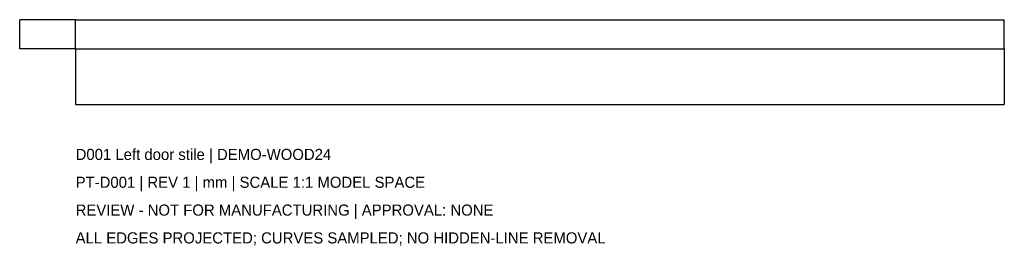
# Model space of a CAD drawing. Header units: millimetres. Extents: x -985 to 879, y -402 to 28.
import ezdxf

# ---------------------------------------------------------------- set-up
doc = ezdxf.new("R2010")
doc.units = ezdxf.units.MM
for name, color, linetype in [('CAD', 7, 'Continuous'), ('DIMENSIONS', 2, 'Continuous'), ('NOTES', 3, 'Continuous')]:
    doc.layers.add(name, color=color, linetype=linetype)
doc.styles.add('OpenSansCondensed-Light', font='OpenSansCondensed-Light.ttf')
doc.dimstyles.new('EZDXF', dxfattribs={"dimtxt": 0.25, "dimasz": 0.175, "dimexe": 0.375, "dimexo": 0.125, "dimgap": 0.1, "dimtad": 1, "dimlfac": 100, "dimzin": 12, "dimdsep": 46, "dimtxsty": 'OpenSansCondensed-Light', "dimblk": 'ARCHTICK', "dimcen": 2.5, "dimazin": 3, "dimtfac": 0.5, "dimtmove": 2, "dimatfit": 3})

# ---------------------------------------------------------------- blocks, each defined once
blk = doc.blocks.new('_ARCHTICK')
at = {"color": 0, "linetype": 'BYBLOCK', "const_width": 0.15}
blk.add_lwpolyline([(-0.5, -0.5), (0.5, 0.5)], dxfattribs=at)

msp = doc.modelspace()

# ---------------------------------------------------------------- linework, layer by layer
at = {"layer": 'CAD'}
for points in [[(-879, -27.5), (-879, 27.5)], [(-879, 27.5), (-879, 27.5)], [(-879, -27.5), (-879, 27.5)], [(-879, 27.5), (879, 27.5)], [(-879, 27.5), (879, 27.5)], [(879, -27.5), (879, 27.5)], [(879, 27.5), (879, 27.5)], [(879, -27.5), (879, 27.5)], [(-879, -27.5), (-879, -27.5)], [(-879, -27.5), (879, -27.5)], [(-879, -27.5), (879, -27.5)], [(879, -27.5), (879, -27.5)]]:
    msp.add_lwpolyline(points, dxfattribs=at)

# ---------------------------------------------------------------- texts
at = {"layer": 'NOTES'}
for s, p in [('D001 Left door stile | DEMO-WOOD24', (-879, -238.46)), ('PT-D001 | REV 1 | mm | SCALE 1:1 MODEL SPACE', (-879, -291.2)), ('REVIEW - NOT FOR MANUFACTURING | APPROVAL: NONE', (-879, -343.94)), ('ALL EDGES PROJECTED; CURVES SAMPLED; NO HIDDEN-LINE REMOVAL', (-879, -396.68))]:
    msp.add_text(s, height=21.096, dxfattribs=at).set_placement(p)

# ---------------------------------------------------------------- dimensions: what is measured, and where the dimension line sits
at = {"layer": 'DIMENSIONS'}
msp.add_linear_dim(base=(-984.48, -27.5), p1=(-879, -27.5), p2=(-879, 27.5), angle=90, dimstyle='EZDXF', dxfattribs=at).render()
msp.add_linear_dim(base=(-879, -132.98), p1=(-879, -27.5), p2=(879, -27.5), dimstyle='EZDXF', dxfattribs=at).render()

doc.saveas('drawing.dxf')
